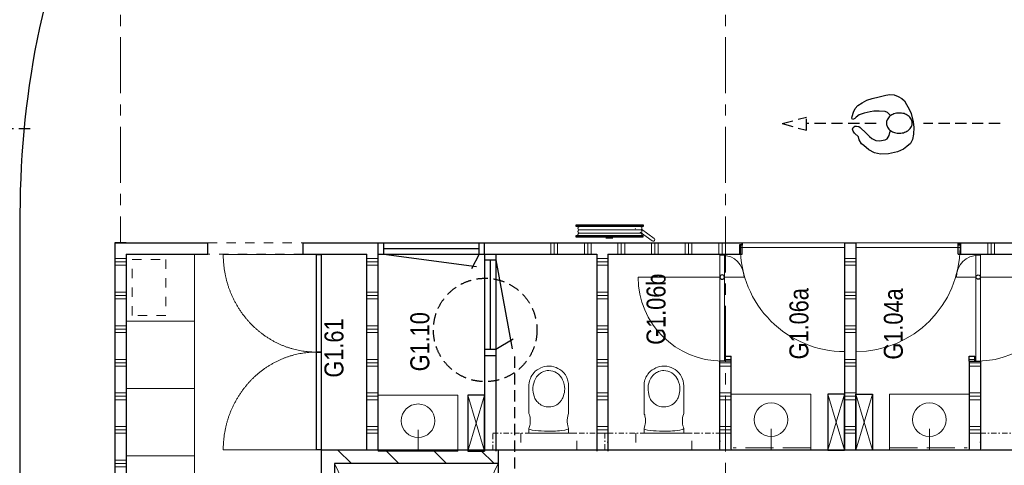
# Model space of a CAD drawing. Header units: millimetres. Extents: x 164327 to 368283, y 131426 to 274001.
# Tile 19 of 160: x 250428 to 259215, y 230047 to 234027. Entities that reach past the tile are written whole.
import ezdxf

# ---------------------------------------------------------------- set-up
doc = ezdxf.new("R2010")
doc.units = ezdxf.units.MM
doc.header["$LTSCALE"] = 400
for name, pattern in [('CENTER', [2, 1.25, -0.25, 0.25, -0.25]), ('HIDDEN', [0.375, 0.25, -0.125]), ('STYLE_01', [0.416641, 0.208282, -0.208359]), ('STYLE_07', [1.875, 0.625, -0.208282, 0.625, -0.208359, 0.069427, -0.138931]), ('STYLE_15', [0.240945, 0.11811, -0.059055, 0.004724, -0.059055]), ('STYLE_21', [0.138889, 0.069444, -0.069444])]:
    doc.linetypes.add(name, pattern=pattern)
for name, color, linetype, lineweight in [('Binnenkozijnen', 140, 'Continuous', 15), ('Interieur-losse inrichting', 8, 'Continuous', 5), ('Interieur-systeemwand glas', 140, 'STYLE_21', 15), ('mat-beton (ihwg)', 5, 'Continuous', 25), ('mat-kalkzandsteen', 5, 'Continuous', 25), ('mat-scheidingswand-horizontaal', 5, 'Continuous', 25), ('mat-scheidingswand-vertikaal', 5, 'Continuous', 25), ('None', 7, 'Continuous', 9), ('Ruimtenummers', 5, 'Continuous', 25), ('sanitair', 7, 'Continuous', 5)]:
    doc.layers.add(name, color=color, linetype=linetype, lineweight=lineweight)
for name, color, linetype in [('inlay', 6, 'Continuous'), ('looplijnen', 8, 'HIDDEN'), ('plafond', 255, 'HIDDEN'), ('stramien', 1, 'CENTER'), ('symbol', 1, 'Continuous')]:
    doc.layers.add(name, color=color, linetype=linetype)
doc.styles.add('Arial Narrow', font='ARIALN.TTF', dxfattribs={"height": 222.25})

# ---------------------------------------------------------------- blocks, each defined once
blk = doc.blocks.new('*U66')
at = {"layer": 'Interieur-losse inrichting', "color": 8, "lineweight": 5}
blk.add_lwpolyline([(10, -50), (4900, -50), (4900, -660), (10, -660)], close=True, dxfattribs=at)
blk = doc.blocks.new('service blokje')
at = {"layer": 'None', "color": 8, "lineweight": 5}
for p, q in [((-500, 300), (0, 150)), ((0, 300), (-500, 150))]:
    blk.add_line(p, q, dxfattribs=at)
at = {"layer": 'None', "color": 92, "linetype": 'Continuous', "lineweight": 25}
blk.add_lwpolyline([(-500, 300), (0, 300), (0, 150), (-500, 150)], close=True, dxfattribs=at)
blk = doc.blocks.new('wasbak rechthoekig')
at = {"layer": 'None', "color": 43, "linetype": 'Continuous', "lineweight": 9}
blk.add_line((0, -190), (0, 0), dxfattribs=at)
at = {"layer": 'None', "color": 43, "lineweight": 9}
blk.add_circle((0, -271.5), 150, dxfattribs=at)
blk = doc.blocks.new('*X67')
at = {"layer": 'None', "lineweight": 9}
for p, q in [((4900, -3840), (5000, -3840)), ((4900, -3870), (5000, -3870)), ((4900, -3900), (5000, -3900)), ((4900, -4140), (5000, -4140)), ((4900, -4170), (5000, -4170)), ((4900, -4200), (5000, -4200)), ((4900, -4440), (5000, -4440)), ((4900, -4470), (5000, -4470)), ((4900, -4500), (5000, -4500)), ((4900, -4740), (5000, -4740)), ((4900, -4770), (5000, -4770)), ((4900, -4800), (5000, -4800)), ((4900, -5040), (5000, -5040)), ((4900, -5070), (5000, -5070)), ((4900, -5100), (5000, -5100)), ((4900, -5340), (5000, -5340)), ((4900, -5370), (5000, -5370)), ((4900, -5400), (5000, -5400))]:
    blk.add_line(p, q, dxfattribs=at)
blk = doc.blocks.new('*X68')
at = {"layer": 'None', "lineweight": 9}
for p, q in [((4900, -7500), (5000, -7500)), ((4900, -7740), (5000, -7740)), ((4900, -7770), (5000, -7770)), ((4900, -7800), (5000, -7800)), ((4900, -8040), (5000, -8040)), ((4900, -8070), (5000, -8070)), ((4900, -8100), (5000, -8100)), ((4900, -8340), (5000, -8340)), ((4900, -8370), (5000, -8370)), ((4900, -8400), (5000, -8400)), ((4900, -8640), (5000, -8640)), ((4900, -8670), (5000, -8670))]:
    blk.add_line(p, q, dxfattribs=at)
blk = doc.blocks.new('*X69')
at = {"layer": 'None', "lineweight": 9}
for p, q in [((3300, -2300), (3300, -2200)), ((3330, -2300), (3330, -2200)), ((3360, -2300), (3360, -2200)), ((3600, -2300), (3600, -2200)), ((3630, -2300), (3630, -2200)), ((3660, -2300), (3660, -2200)), ((3900, -2300), (3900, -2200)), ((3930, -2300), (3930, -2200)), ((3960, -2300), (3960, -2200)), ((4200, -2300), (4200, -2200)), ((4230, -2300), (4230, -2200)), ((4260, -2300), (4260, -2200)), ((4500, -2300), (4500, -2200)), ((4530, -2300), (4530, -2200)), ((4560, -2300), (4560, -2200)), ((4800, -2300), (4800, -2200)), ((4830, -2300), (4830, -2200)), ((4860, -2300), (4860, -2200))]:
    blk.add_line(p, q, dxfattribs=at)
blk = doc.blocks.new('*U75')
at = {"layer": 'None', "color": 92, "linetype": 'Continuous', "lineweight": 25}
for points in [[(3153, -1750), (4025, -1750), (4025, -1790), (3153, -1790)], [(4025, -1750), (4897, -1750), (4897, -1790), (4025, -1790)]]:
    blk.add_lwpolyline(points, close=True, dxfattribs=at)
blk = doc.blocks.new('*U76')
at = {"layer": 'None', "color": 140, "linetype": 'Continuous', "lineweight": 15}
for p, q in [((3153, -917.8), (3153, -1750)), ((4897, -917.8), (4897, -1750))]:
    blk.add_line(p, q, dxfattribs=at)
for points, knots in [([(4025, -1750), (4025, -1527), (3908.2, -1333.9), (3791.3, -1140.8), (3589, -1029.3), (3386.7, -917.8), (3153, -917.8)], [0, 0, 0, 0.32689, 0.32689, 0.660261, 0.660261, 1, 1, 1]), ([(4897, -917.8), (4663.3, -917.8), (4461, -1029.3), (4258.7, -1140.8), (4141.8, -1333.9), (4025, -1527), (4025, -1750)], [0, 0, 0, 0.339739, 0.339739, 0.67311, 0.67311, 1, 1, 1])]:
    blk.add_open_spline(points, degree=2, knots=knots, dxfattribs=at)
at = {"layer": 'None', "color": 7}
blk.add_blockref('*U75', (0, 0), dxfattribs=at)
blk = doc.blocks.new('*X82')
at = {"layer": 'None', "lineweight": 9}
for p, q in [((3300, -6562.5), (3300, -6462.5)), ((3330, -6562.5), (3330, -6462.5)), ((3360, -6562.5), (3360, -6462.5)), ((3600, -6562.5), (3600, -6462.5)), ((3630, -6562.5), (3630, -6462.5)), ((3660, -6562.5), (3660, -6462.5)), ((3900, -6562.5), (3900, -6462.5)), ((3930, -6562.5), (3930, -6462.5)), ((3960, -6562.5), (3960, -6462.5)), ((4200, -6562.5), (4200, -6462.5)), ((4230, -6562.5), (4230, -6462.5)), ((4260, -6562.5), (4260, -6462.5)), ((4500, -6562.5), (4500, -6462.5)), ((4530, -6562.5), (4530, -6462.5)), ((4560, -6562.5), (4560, -6462.5)), ((4800, -6562.5), (4800, -6462.5)), ((4830, -6562.5), (4830, -6462.5)), ((4860, -6562.5), (4860, -6462.5))]:
    blk.add_line(p, q, dxfattribs=at)
blk = doc.blocks.new('*X83')
at = {"layer": 'None', "lineweight": 9}
for p, q in [((3300, -5450), (3300, -5350)), ((3330, -5450), (3330, -5350)), ((3360, -5450), (3360, -5350)), ((3600, -5450), (3600, -5350)), ((3630, -5450), (3630, -5350)), ((3660, -5450), (3660, -5350)), ((3900, -5450), (3900, -5350)), ((3930, -5450), (3930, -5350))]:
    blk.add_line(p, q, dxfattribs=at)
blk = doc.blocks.new('*X84')
at = {"layer": 'None', "lineweight": 9}
for p, q in [((3300, -7675), (3300, -7575)), ((3330, -7675), (3330, -7575)), ((3360, -7675), (3360, -7575)), ((3600, -7675), (3600, -7575)), ((3630, -7675), (3630, -7575)), ((3660, -7675), (3660, -7575)), ((3900, -7675), (3900, -7575)), ((3930, -7675), (3930, -7575))]:
    blk.add_line(p, q, dxfattribs=at)
blk = doc.blocks.new('taatsdeur 950 toilet')
at = {"layer": 'Binnenkozijnen', "lineweight": 15}
blk.add_lwpolyline([(0, 40), (945, 40), (945, 0), (0, 0)], close=True, dxfattribs=at)
at = {"layer": 'Binnenkozijnen', "color": 92, "lineweight": 25}
blk.add_circle((750, 20), 20, dxfattribs=at)
at = {"layer": 'None', "color": 43, "linetype": 'Continuous', "lineweight": 9}
for p, q in [((750, 40), (750, 215)), ((750, 0), (750, -730))]:
    blk.add_line(p, q, dxfattribs=at)
for radius, start, end in [(195, 0, 90), (750, 180, 270)]:
    blk.add_arc((750, 20), radius, start, end, dxfattribs=at)
blk = doc.blocks.new('metalstud voorzetwand')
at = {"layer": 'None', "color": 140, "linetype": 'STYLE_15', "lineweight": 15}
blk.add_lwpolyline([(0, 0), (150, 0), (150, -1000), (0, -1000)], close=True, dxfattribs=at)
blk = doc.blocks.new('kubica deur 930')
at = {"layer": 'None', "color": 43, "linetype": 'Continuous', "lineweight": 9}
blk.add_line((0, -40), (0, -970), dxfattribs=at)
at = {"layer": 'None', "color": 140, "linetype": 'Continuous', "lineweight": 15}
blk.add_lwpolyline([(0, -40), (0, 0), (-910, 0), (-910, -20), (-930, -20), (-930, -40)], close=True, dxfattribs=at)
at = {"layer": 'None', "color": 43, "linetype": 'Continuous', "lineweight": 9}
blk.add_arc((0, -40), 930, 180, 270, dxfattribs=at)
blk = doc.blocks.new('*U86')
at = {"layer": 'None', "color": 92, "linetype": 'Continuous', "lineweight": 25}
for p, q in [((4900, -7497.5), (4985, -7497.5)), ((4985, -7497.5), (4985, -7477.5)), ((4985, -7477.5), (5000, -7477.5))]:
    blk.add_line(p, q, dxfattribs=at)
at = {"layer": 'None', "color": 7, "xscale": -1, "rotation": 270}
blk.add_blockref('kubica deur 930', (5000, -6562.5), dxfattribs=at)
blk = doc.blocks.new('*U87')
at = {"layer": 'None', "color": 92, "linetype": 'Continuous', "lineweight": 25}
for p, q in [((4900, -5527.5), (4985, -5527.5)), ((4985, -5527.5), (4985, -5547.5)), ((4985, -5547.5), (5000, -5547.5))]:
    blk.add_line(p, q, dxfattribs=at)
at = {"layer": 'None', "color": 7, "rotation": 270}
blk.add_blockref('kubica deur 930', (5000, -6462.5), dxfattribs=at)
blk = doc.blocks.new('*X88')
at = {"layer": 'None', "lineweight": 9}
blk.add_line((3960, -7625), (3960, -7575), dxfattribs=at)
blk = doc.blocks.new('*U89')
at = {"layer": 'mat-scheidingswand-horizontaal', "lineweight": 25}
for p, q in [((3944, -7575), (3990, -7575)), ((3944, -7625), (3990, -7625)), ((3990, -7575), (3990, -7625))]:
    blk.add_line(p, q, dxfattribs=at)
at = {"layer": 'mat-scheidingswand-horizontaal'}
blk.add_blockref('*X88', (0, 0), dxfattribs=at)
blk = doc.blocks.new('*X90')
at = {"layer": 'None', "lineweight": 9}
blk.add_line((3960, -5450), (3960, -5400), dxfattribs=at)
blk = doc.blocks.new('*U91')
at = {"layer": 'mat-scheidingswand-horizontaal', "lineweight": 25}
for p, q in [((3945, -5400), (3990, -5400)), ((3990, -5400), (3990, -5450)), ((3945, -5450), (3990, -5450))]:
    blk.add_line(p, q, dxfattribs=at)
at = {"layer": 'mat-scheidingswand-horizontaal'}
blk.add_blockref('*X90', (0, 0), dxfattribs=at)
blk = doc.blocks.new('*X92')
at = {"layer": 'None', "lineweight": 9}
for p, q in [((3300, -4350), (3300, -4250)), ((3330, -4350), (3330, -4250)), ((3360, -4350), (3360, -4250)), ((3600, -4350), (3600, -4250)), ((3630, -4350), (3630, -4250)), ((3660, -4350), (3660, -4250)), ((3900, -4350), (3900, -4250)), ((3930, -4350), (3930, -4250)), ((3960, -4350), (3960, -4250)), ((4200, -4350), (4200, -4250)), ((4230, -4350), (4230, -4250)), ((4260, -4350), (4260, -4250)), ((4500, -4350), (4500, -4250)), ((4530, -4350), (4530, -4250)), ((4560, -4350), (4560, -4250)), ((4800, -4350), (4800, -4250)), ((4830, -4350), (4830, -4250)), ((4860, -4350), (4860, -4250))]:
    blk.add_line(p, q, dxfattribs=at)
blk = doc.blocks.new('*X93')
at = {"layer": 'None', "lineweight": 9}
for p, q in [((3030, -2061.2), (3150, -1941.2)), ((3030, -2485.4), (3150, -2365.4)), ((3030, -2909.7), (3150, -2789.7)), ((3030, -3334), (3150, -3214))]:
    blk.add_line(p, q, dxfattribs=at)
blk = doc.blocks.new('*U94')
at = {"layer": 'None', "color": 8, "linetype": 'Continuous', "lineweight": 5}
for p, q in [((0, -3370), (3030, -1910)), ((0, -1910), (3030, -3370))]:
    blk.add_line(p, q, dxfattribs=at)
blk = doc.blocks.new('*U95')
at = {"layer": 'Interieur-losse inrichting', "color": 8, "lineweight": 5}
blk.add_lwpolyline([(4300, -50), (4900, -50), (4900, -660), (4300, -660)], close=True, dxfattribs=at)
blk = doc.blocks.new('*U96')
at = {"layer": 'Interieur-losse inrichting', "color": 8, "lineweight": 5}
blk.add_lwpolyline([(3700, -50), (4300, -50), (4300, -660), (3700, -660)], close=True, dxfattribs=at)
blk = doc.blocks.new('*U97')
at = {"layer": 'Interieur-losse inrichting', "color": 8, "lineweight": 5}
blk.add_lwpolyline([(3100, -50), (3700, -50), (3700, -660), (3100, -660)], close=True, dxfattribs=at)
blk = doc.blocks.new('*U98')
at = {"layer": 'Interieur-losse inrichting', "color": 8, "lineweight": 5}
blk.add_lwpolyline([(2500, -50), (3100, -50), (3100, -660), (2500, -660)], close=True, dxfattribs=at)
blk = doc.blocks.new('*X101')
at = {"layer": 'None', "lineweight": 9}
for p, q in [((30, -50), (30, 50)), ((60, -50), (60, 50)), ((300, -50), (300, 50)), ((330, -50), (330, 50)), ((360, -50), (360, 50)), ((600, -50), (600, 50)), ((630, -50), (630, 50)), ((660, -50), (660, 50)), ((900, -50), (900, 50)), ((930, -50), (930, 50)), ((960, -50), (960, 50)), ((1200, -50), (1200, 50)), ((1230, -50), (1230, 50)), ((1260, -50), (1260, 50)), ((1500, -50), (1500, 50)), ((1530, -50), (1530, 50)), ((1560, -50), (1560, 50)), ((1800, -50), (1800, 50)), ((1830, -50), (1830, 50)), ((1860, -50), (1860, 50)), ((2100, -50), (2100, 50)), ((2130, -50), (2130, 50)), ((2160, -50), (2160, 50)), ((2400, -50), (2400, 50)), ((2430, -50), (2430, 50)), ((2460, -50), (2460, 50)), ((2700, -50), (2700, 50)), ((2730, -50), (2730, 50)), ((2760, -50), (2760, 50)), ((3000, -50), (3000, 50)), ((3030, -50), (3030, 50)), ((3060, -50), (3060, 50)), ((3300, -50), (3300, 50)), ((3330, -50), (3330, 50)), ((3360, -50), (3360, 50)), ((3600, -50), (3600, 50)), ((3630, -50), (3630, 50)), ((3660, -50), (3660, 50)), ((3900, -50), (3900, 50)), ((3930, -50), (3930, 50)), ((3960, -50), (3960, 50)), ((4200, -50), (4200, 50)), ((4230, -50), (4230, 50)), ((4260, -50), (4260, 50)), ((4500, -50), (4500, 50)), ((4530, -50), (4530, 50)), ((4560, -50), (4560, 50)), ((4800, -50), (4800, 50)), ((4830, -50), (4830, 50)), ((4860, -50), (4860, 50))]:
    blk.add_line(p, q, dxfattribs=at)
blk = doc.blocks.new('symb-ps03_b2')
blk.add_lwpolyline([(82.2, -333.7), (93.5, -323.3), (109.6, -304.5), (119.8, -284.7), (121.3, -230.8), (122.5, -183.8), (115.8, -150.4), (104.2, -98.4), (90.8, -52.2), (69, -24.8), (57.7, -13.2), (50.2, -0.9), (49.4, 8.5), (59.4, 13), (75.8, 8.9), (114.7, -1.3), (145.3, -16.6), (172.1, -41.1), (196.4, -77.8), (221.1, -122.2), (235.7, -169.2), (249.9, -232.3), (265.9, -290), (270.3, -324.8), (267.4, -365.4), (252.2, -399.3), (234.6, -432.8), (213.5, -457.5), (181.2, -475.4), (141, -499), (102.8, -516.9), (26.9, -533.5), (-23.3, -539.3), (-83.1, -537.5), (-129.9, -527.7), (-165.1, -510.7), (-191.8, -478.7), (-217.7, -447.5), (-240.8, -394), (-258.1, -313.4), (-261.7, -241.7), (-250.8, -189), (-222, -138.3), (-185.2, -93.4), (-169.5, -72.2), (-133.8, -53.9), (-107.1, -45.7), (-74.5, -10), (-56.5, 2.3), (-37.5, 6.7), (-23, 0.8), (-11.7, -12.6), (-10.5, -27.9), (-13.2, -49.2), (-22.6, -61.1), (-75.1, -114.5), (-104.5, -144.9), (-120.7, -165.7), (-138.4, -200.3), (-141.8, -234.1), (-134.6, -284.5), (-123.4, -302.1), (-94.4, -318.8), (-69, -327.2), (-51.7, -333)])
blk.add_lwpolyline([(-74.5, -413.3, 0.078796), (-66.1, -458.3, 0.088041), (-45.7, -493.9, 0.105312), (-14.5, -518.5, 0.121926), (19.1, -525.8, 0.121926), (52.3, -516.6, 0.105312), (82.1, -490.3, 0.088041), (100.3, -453.5, 0.078796), (106.2, -408.2, 0.078796), (97.7, -363.2, 0.088041), (77.4, -327.6, 0.105312), (46.2, -303, 0.121926), (12.5, -295.7, 0.121926), (-20.6, -304.9, 0.105312), (-50.4, -331.2, 0.088041), (-68.6, -368, 0.078796)], format="xyb", close=True)
blk = doc.blocks.new('symb-ps09_b2')
at = {"layer": 'looplijnen'}
for p, q in [((0, 935.4), (-58.2, 718.1)), ((0, 935.4), (58.2, 718.1)), ((-58.2, 718.1), (58.2, 718.1)), ((0, 95.2), (0, 718.1)), ((0, -1011), (0, -327.3))]:
    blk.add_line(p, q, dxfattribs=at)
at = {"layer": 'symbol'}
blk.add_blockref('symb-ps03_b2', (-11, 299.5), dxfattribs=at)
blk = doc.blocks.new('wandcloset SPHINX')
at = {"layer": 'sanitair', "color": 43, "linetype": 'Continuous', "lineweight": 9}
blk.add_lwpolyline([(0, 177.5), (-42.5, 177.5), (-68.5, 169.49), (-81.5, 167.061), (-97.5, 165.452), (-112.223, 165), (-129.5, 165.626), (-142.511, 167), (-153.5, 168.934), (-163.5, 171.61), (-171.5, 174.928), (-175.461, 177.5), (-432.5, 177.5), (-451.5, 175.115), (-466.343, 172), (-477.5, 168.764), (-490.5, 163.958), (-500.5, 159.811), (-516.35, 150.66), (-529, 142), (-542.5, 130.791), (-553.289, 120.002), (-565.613, 105), (-573.696, 91), (-584.987, 71.443), (-590.599, 57), (-595.434, 40), (-600, 17), (-600, -4), (-598.231, -25), (-593.936, -46), (-587.67, -65), (-579.924, -82), (-569.15, -100), (-556.5, -116.406), (-538.909, -133.997), (-520.491, -148), (-497.5, -160.877), (-468.5, -171.436), (-445.5, -176.004), (-422.5, -177.5), (-175.461, -177.5), (-168.589, -173.532), (-153.805, -169), (-137.5, -166.368), (-117.5, -165.057), (-100.5, -165.286), (-83.5, -166.788), (-67.5, -169.733), (-54.815, -174), (-42.5, -177.5), (0, -177.5)], close=True, dxfattribs=at)
for points in [[(-42.5, 177.5), (-37.757, 174), (-34.002, 166), (-29.049, 147), (-25.068, 122), (-21.975, 92), (-20.331, 68), (-19.056, 38), (-18.555, 12), (-18.5, 0), (-18.971, -35), (-19.865, -59), (-20.941, -78), (-22.401, -97), (-24.571, -118), (-28.282, -143), (-32.692, -162), (-36.065, -171), (-39.386, -176), (-42.5, -177.5)], [(-330.716, 131.213), (-363.716, 138.777), (-388.716, 141.656), (-406.212, 141.656), (-429.716, 139.048), (-448.716, 134.643), (-468.716, 127.543), (-480.799, 121.853), (-491.088, 116.038), (-502.647, 108.253), (-515.298, 97.853), (-524.755, 88.396), (-535.714, 74.853), (-541.855, 65.453), (-545.716, 58.53), (-550.716, 47.753), (-557.272, 26.853), (-559.437, 13.853), (-560.216, -0.007), (-559.024, -17.147), (-555.144, -35.147), (-548.367, -53.147), (-538.934, -70.147), (-526.781, -86.147), (-517.716, -95.606), (-506.733, -105.147), (-491.716, -115.665), (-478.716, -122.931), (-460.916, -131.116), (-436.916, -138.081), (-416.716, -140.879), (-397.466, -141.875), (-378.716, -140.93), (-364.516, -138.937), (-348.626, -135.336), (-335.166, -132.83), (-326.916, -129.699), (-317.327, -125.944), (-306.916, -120.88), (-295.743, -114.147), (-278.132, -100.147), (-264.351, -85.147), (-254.63, -71.147), (-245.716, -53.764), (-239.317, -35.147), (-235.935, -18.147), (-234.716, 0.125), (-236.444, 21.853), (-239.706, 34.853), (-242.271, 45.076), (-245.479, 53.453), (-251.993, 66.853), (-258.716, 77.739), (-266.716, 88.307), (-276.513, 98.853), (-284.308, 105.853), (-293.716, 113.014), (-302.862, 118.853), (-311.716, 123.6), (-321.216, 127.406), (-330.716, 131.213)]]:
    blk.add_lwpolyline(points, dxfattribs=at)
at = {"layer": 'sanitair', "color": 8, "linetype": 'STYLE_01', "lineweight": 5}
blk.add_lwpolyline([(0, 250), (150, 250), (150, -250), (0, -250)], close=True, dxfattribs=at)

msp = doc.modelspace()

# ---------------------------------------------------------------- linework, layer by layer
at = {"layer": 'Binnenkozijnen', "color": 140, "linetype": 'Continuous', "lineweight": 15}
for points in [[(253626.97992, 230172.79912), (254339.47992, 230172.79912), (254339.47992, 230672.79896), (253626.97992, 230672.79896)], [(256776.97992, 230182.79912), (257489.47992, 230182.79912), (257489.47992, 230682.79896), (256776.97992, 230682.79896)], [(258901.97992, 230182.79912), (258189.47992, 230182.79912), (258189.47992, 230682.79896), (258901.97992, 230682.79896)]]:
    msp.add_lwpolyline(points, close=True, dxfattribs=at)
at = {"layer": 'inlay'}
for p, q in [((250430.62093, 232292.75849), (250430.62093, 227532.79912)), ((251376.97992, 232032.79912), (251276.97992, 232032.79912))]:
    msp.add_line(p, q, dxfattribs=at)
msp.add_arc((258430.62093, 232292.75849), 8000, 132.285331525, 180, dxfattribs=at)
at = {"layer": 'Interieur-systeemwand glas', "lineweight": 15}
msp.add_line((251276.97992, 232032.79912), (251276.97992, 231932.79912), dxfattribs=at)
at = {"layer": 'mat-beton (ihwg)', "color": 92, "lineweight": 25}
for p, q in [((254696.97973, 230182.79912), (254696.97973, 227032.79912)), ((260001.97992, 230182.79912), (254696.97973, 230182.79912))]:
    msp.add_line(p, q, dxfattribs=at)
at = {"layer": 'mat-kalkzandsteen', "color": 92, "linetype": 'Continuous', "lineweight": 25}
for p, q in [((253116.97992, 230182.79912), (253116.97992, 229837.79912)), ((253236.97992, 230062.79912), (253236.97992, 229837.79912))]:
    msp.add_line(p, q, dxfattribs=at)
at = {"layer": 'mat-kalkzandsteen', "lineweight": 25}
for p, q in [((254696.97992, 230182.79912), (253116.97992, 230182.79912)), ((254696.97992, 230182.79912), (254696.97992, 230062.79912)), ((254696.97992, 230062.79912), (253236.97992, 230062.79912))]:
    msp.add_line(p, q, dxfattribs=at)
at = {"layer": 'mat-scheidingswand-horizontaal', "color": 92, "linetype": 'Continuous', "lineweight": 25}
for p, q in [((251276.97992, 232032.79912), (251276.97992, 227032.79912)), ((251376.97992, 231932.79912), (251376.97992, 227032.79912))]:
    msp.add_line(p, q, dxfattribs=at)
at = {"layer": 'mat-scheidingswand-horizontaal', "lineweight": 25}
for p, q in [((252956.97992, 232032.79912), (254576.97992, 232032.79912)), ((253626.97992, 231932.79912), (253626.97992, 232032.79912)), ((253676.97992, 231932.79912), (253676.97992, 232032.79912)), ((253676.97992, 231982.79912), (254526.97992, 231982.79912)), ((254526.97992, 231932.79912), (254526.97992, 232032.79912)), ((254576.97992, 232032.79912), (256874.47992, 232032.79912)), ((254576.97992, 231932.79912), (254576.97992, 232032.79912)), ((257789.47992, 232032.79912), (257789.47992, 230182.79912)), ((257789.47992, 232032.79912), (257889.47992, 232032.79912)), ((257889.47992, 232032.79912), (257889.47992, 230182.79912)), ((253526.97992, 230182.79912), (253526.97992, 231932.79912)), ((253626.97992, 230182.79912), (253626.97992, 231932.79912)), ((253626.97992, 231932.79912), (254576.97992, 231932.79912)), ((253676.97992, 231932.79912), (254503.30698, 231822.99045)), ((254526.97992, 231932.79912), (254460.26188, 231802.91586)), ((254576.97992, 231932.79912), (255576.97992, 231932.79912)), ((254576.97992, 231932.79912), (254576.97992, 230172.79912)), ((254576.97992, 231882.79912), (254676.97992, 231882.79912)), ((254626.97992, 231882.79912), (254626.97992, 231082.79912)), ((254676.97992, 231932.79912), (254676.97992, 230172.79912)), ((254676.97992, 231882.79912), (254822.08193, 231088.01146)), ((255576.97992, 231932.79912), (255576.97992, 230172.79912)), ((255676.97992, 231932.79912), (255676.97992, 230172.79912)), ((254676.97992, 231082.79912), (254831.37942, 231176.28248)), ((254576.97992, 231082.79912), (254676.97992, 231082.79912)), ((254576.97992, 231028.79912), (254676.97992, 231028.79912)), ((256776.97992, 230977.79912), (256676.97992, 230977.79912)), ((256676.97992, 230192.79912), (256676.97992, 230977.79912)), ((256776.97992, 230192.79912), (256776.97992, 230977.79912)), ((258901.97992, 230977.79912), (258901.97992, 230192.79912)), ((258901.97992, 230977.79912), (259001.97992, 230977.79912)), ((259001.97992, 230977.79912), (259001.97992, 230192.79912))]:
    msp.add_line(p, q, dxfattribs=at)
at = {"layer": 'mat-scheidingswand-vertikaal', "color": 92, "linetype": 'Continuous', "lineweight": 25}
for p, q in [((251276.97992, 232032.79912), (252106.97992, 232032.79912)), ((252106.97992, 231932.79912), (252106.97992, 232032.79912)), ((251376.97992, 231932.79912), (252106.97992, 231932.79912))]:
    msp.add_line(p, q, dxfattribs=at)
at = {"layer": 'mat-scheidingswand-vertikaal', "lineweight": 25}
for p, q in [((252956.97992, 231932.79912), (252956.97992, 232032.79912)), ((256874.47992, 231932.79912), (256874.47992, 232032.79912)), ((258804.47992, 232032.79912), (260001.97992, 232032.79912)), ((258804.47992, 231932.79912), (258804.47992, 232032.79912)), ((252956.97992, 231932.79912), (253526.97992, 231932.79912)), ((255676.97992, 231932.79912), (256874.47992, 231932.79912)), ((258804.47992, 231932.79912), (260001.97992, 231932.79912))]:
    msp.add_line(p, q, dxfattribs=at)
at = {"layer": 'None', "color": 253, "linetype": 'Continuous', "lineweight": 5}
for p, q in [((255966.55645, 232149.87105), (255422.55645, 232149.87105)), ((255921.63885, 232159.44405), (255922.38585, 232160.30905)), ((255977.99015, 232154.83465), (256090.61825, 232072.92385)), ((255966.55645, 232120.79205), (255422.55645, 232120.79205)), ((255720.40545, 232074.58705), (255659.55645, 232074.58705)), ((256071.55725, 232051.91385), (255965.07285, 232129.26395))]:
    msp.add_line(p, q, dxfattribs=at)
at = {"layer": 'None', "color": 140, "linetype": 'STYLE_07', "lineweight": 15}
for p, q in [((257489.47992, 230202.79912), (256776.97992, 230202.79912)), ((258189.47992, 230202.79912), (258901.97992, 230202.79912))]:
    msp.add_line(p, q, dxfattribs=at)
at = {"layer": 'None', "color": 92, "linetype": 'Continuous', "lineweight": 25}
for points in [[(255392.55645, 232178.95205), (255392.55645, 232195.51105), (255990.55645, 232195.51105), (255990.55645, 232178.95205)], [(255392.55645, 232085.08305), (255392.55645, 232100.64305), (255988.55645, 232100.64305), (255988.55645, 232085.08305)]]:
    msp.add_lwpolyline(points, close=True, dxfattribs=at)
at = {"layer": 'None', "color": 253, "linetype": 'Continuous', "lineweight": 5}
msp.add_lwpolyline([(255670.55645, 232075.09605), (255670.55645, 232085.08305), (255706.55645, 232085.08305), (255706.55645, 232075.09605)], close=True, dxfattribs=at)
at = {"layer": 'None', "color": 8, "linetype": 'STYLE_01', "lineweight": 5}
for points in [[(252106.97992, 231932.79912), (252106.97992, 232032.79912), (252956.97992, 232032.79912), (252956.97992, 231932.79912)], [(251431.97992, 231384.85849), (251431.97992, 231884.85849), (251731.97992, 231884.85849), (251731.97992, 231384.85849)]]:
    msp.add_lwpolyline(points, close=True, dxfattribs=at)
at = {"layer": 'None', "color": 9, "linetype": 'Continuous', "lineweight": 5}
msp.add_arc((256081.08665, 232062.41985), 14.18399, 227.79060093, 55.770923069, dxfattribs=at)
at = {"layer": 'None', "color": 253, "linetype": 'Continuous', "lineweight": 5}
for points, knots in [([(255424.55645, 232178.95205), (255420.67045, 232178.95205), (255417.30595, 232177.01205), (255413.94145, 232175.07205), (255411.99895, 232171.71255), (255410.05645, 232168.35305), (255410.05645, 232164.47305), (255410.05645, 232160.59305), (255411.99895, 232157.23305), (255413.94145, 232153.87305), (255417.30595, 232151.93255), (255420.67045, 232149.99205), (255424.55645, 232149.99205)], [0, 0, 0, 0.1667729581, 0.1667729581, 0.3334246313, 0.3334246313, 0.4999853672, 0.4999853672, 0.666556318, 0.666556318, 0.8332233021, 0.8332233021, 1, 1, 1]), ([(255424.55645, 232149.99205), (255420.67045, 232149.99205), (255417.30595, 232148.05255), (255413.94145, 232146.11305), (255411.99895, 232142.75305), (255410.05645, 232139.39305), (255410.05645, 232131.63305), (255411.99895, 232128.27305), (255413.94145, 232124.91305), (255417.30595, 232122.97305), (255420.67045, 232121.03305), (255424.55645, 232121.03305)], [0, 0, 0, 0.1667696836, 0.1667696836, 0.3334232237, 0.3334232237, 0.4999946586, 0.6665660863, 0.6665660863, 0.833226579, 0.833226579, 1, 1, 1]), ([(255966.55645, 232149.87105), (255970.45745, 232149.87105), (255973.83595, 232151.81955), (255977.21445, 232153.76805), (255979.16545, 232157.14205), (255981.11645, 232160.51605), (255981.11645, 232164.41205), (255981.11645, 232168.30805), (255979.16545, 232171.68155), (255977.21445, 232175.05505), (255973.83595, 232177.00305), (255970.45745, 232178.95105), (255966.55645, 232178.95105)], [0, 0, 0, 0.1667578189, 0.1667578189, 0.3334365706, 0.3334365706, 0.5000146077, 0.5000146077, 0.6665824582, 0.6665824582, 0.8332459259, 0.8332459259, 1, 1, 1]), ([(255966.55645, 232120.79205), (255970.45745, 232120.79205), (255973.83595, 232122.74005), (255977.21445, 232124.68805), (255979.16545, 232128.06205), (255981.11645, 232131.43605), (255981.11645, 232135.33205), (255981.11645, 232139.22805), (255979.16545, 232142.60205), (255977.21445, 232145.97605), (255973.83595, 232147.92355), (255970.45745, 232149.87105), (255966.55645, 232149.87105)], [0, 0, 0, 0.1667545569, 0.1667545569, 0.3334268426, 0.3334268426, 0.5000053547, 0.5000053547, 0.6665838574, 0.6665838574, 0.8332491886, 0.8332491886, 1, 1, 1]), ([(255424.55645, 232121.03305), (255419.55945, 232121.03305), (255415.62295, 232117.95905), (255411.68645, 232114.88505), (255410.48295, 232110.04205), (255409.27945, 232105.19905), (255411.31845, 232100.64305)], [0, 0, 0, 0.3335495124, 0.3335495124, 0.6668288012, 0.6668288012, 1, 1, 1]), ([(255979.98845, 232100.64405), (255981.89945, 232105.20605), (255980.62845, 232109.98455), (255979.35745, 232114.76305), (255975.43245, 232117.77755), (255971.50745, 232120.79205), (255966.55645, 232120.79205)], [0, 0, 0, 0.333165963, 0.333165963, 0.6664584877, 0.6664584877, 1, 1, 1])]:
    msp.add_open_spline(points, degree=2, knots=knots, dxfattribs=at)
at = {"layer": 'plafond'}
msp.add_line((254844.03205, 231017.20899), (254844.03205, 225616.78733), dxfattribs=at)
msp.add_circle((254582.33429, 231255.56452), 461.8454, dxfattribs=at)
at = {"layer": 'stramien', "lineweight": 0}
for p, q in [((251326.97992, 242669.85904), (251326.97992, 232032.79912)), ((256726.97992, 242669.85904), (256726.97992, 225383.68849))]:
    msp.add_line(p, q, dxfattribs=at)

# ---------------------------------------------------------------- block references
at = {"layer": 'Interieur-losse inrichting', "color": 8, "rotation": 90}
for name in ['*U66', '*U95', '*U96', '*U97', '*U98']:
    msp.add_blockref(name, (251326.97992, 227032.79912), dxfattribs=at)
at = {"layer": 'mat-kalkzandsteen', "rotation": 90}
msp.add_blockref('*X93', (251326.97992, 227032.79912), dxfattribs=at)
at = {"layer": 'mat-scheidingswand-horizontaal', "color": 92, "rotation": 90}
msp.add_blockref('*X101', (251326.97992, 227032.79912), dxfattribs=at)
at = {"layer": 'mat-scheidingswand-horizontaal', "rotation": 90}
for name in ['*X69', '*X92', '*X82', '*U91', '*U89', '*X83', '*X84']:
    msp.add_blockref(name, (251326.97992, 227032.79912), dxfattribs=at)
at = {"layer": 'mat-scheidingswand-vertikaal', "rotation": 90}
for name in ['*X67', '*X68']:
    msp.add_blockref(name, (251326.97992, 227032.79912), dxfattribs=at)
at = {"layer": 'None', "color": 7}
for name, p, rotation in [('*U87', (251326.97992, 227032.79912), 90), ('*U86', (251326.97992, 227032.79912), 90), ('*U76', (251326.97992, 227032.79912), 90), ('taatsdeur 950 toilet', (259001.97992, 230977.79912), 90), ('service blokje', (258189.47992, 230682.79896), 90), ('wasbak rechthoekig', (253983.22992, 230172.79912), 180), ('wasbak rechthoekig', (257133.22992, 230182.79912), 180), ('metalstud voorzetwand', (254649.57466, 230182.79896), 90), ('metalstud voorzetwand', (255676.97992, 230182.79896), 90), ('metalstud voorzetwand', (259001.97992, 230182.79896), 90), ('*U94', (251326.97992, 227032.79912), 90)]:
    msp.add_blockref(name, p, dxfattribs=dict(at, rotation=rotation))
at = {"layer": 'None', "color": 7, "xscale": -1}
for name, p, rotation in [('taatsdeur 950 toilet', (256676.97992, 230977.79912), 270), ('wandcloset SPHINX', (255149.57466, 230332.79896), 90), ('wandcloset SPHINX', (256176.97992, 230332.79896), 90), ('service blokje', (254276.97992, 230672.79896), 270), ('service blokje', (257489.47992, 230682.79896), 270), ('wasbak rechthoekig', (258545.72992, 230182.79912), 180)]:
    msp.add_blockref(name, p, dxfattribs=dict(at, rotation=rotation))
at = {"layer": 'symbol', "rotation": 90}
for p in [(249510.38063, 233052.64728), (258166.56005, 233098.01853)]:
    msp.add_blockref('symb-ps09_b2', p, dxfattribs=at)

# ---------------------------------------------------------------- texts
at = {"layer": 'Ruimtenummers', "char_height": 169.333333, "attachment_point": 1, "rotation": 90, "style": 'Arial Narrow'}
for s, insert in [('G1.06b', (256022.09659, 231122.90182)), ('G1.06a', (257297.23187, 230992.74985)), ('G1.04a', (258139.71561, 230990.35221)), ('G1.10', (253914.24668, 230885.89392)), ('G1.61', (253147.75779, 230830.03492))]:
    msp.add_mtext(s, dxfattribs=dict(at, insert=insert))

doc.saveas('drawing.dxf')
